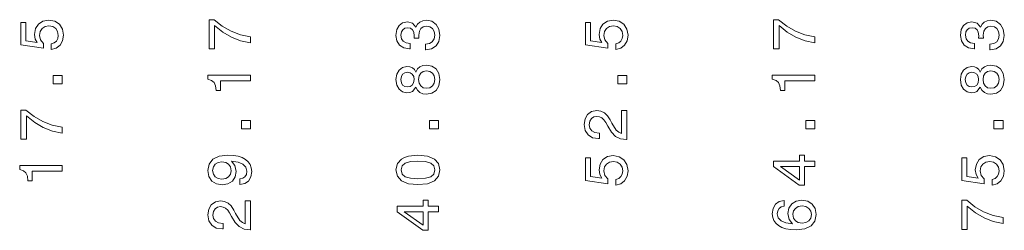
# Model space of a CAD drawing. Extents: x 0 to 420, y 0 to 297.
# Tile 10 of 16: x 221 to 303, y 111 to 128. Entities that reach past the tile are written whole.
import ezdxf

# ---------------------------------------------------------------- set-up
doc = ezdxf.new("R2010")
doc.units = 0

msp = doc.modelspace()

# ---------------------------------------------------------------- linework, layer by layer
at = {"color": 7, "lineweight": 13}
for points in [[(223.853058, 125.721123), (224.266602, 125.832077), (224.589355, 126.079193), (224.791077, 126.442307), (224.86676, 126.906281), (224.77597, 127.415649), (224.528839, 127.814056), (224.135468, 128.066223), (223.631165, 128.162048), (223.16214, 128.076309), (222.793976, 127.834236), (222.556946, 127.455994), (222.471191, 126.966797), (222.531738, 126.588554), (222.698151, 126.296051), (221.755066, 126.437256), (221.755066, 127.970398), (221.341522, 127.970398), (221.341522, 126.099365), (223.197449, 125.821991), (223.197449, 126.225449), (222.960388, 126.517952), (222.874664, 126.891151), (222.930145, 127.213913), (223.091522, 127.461037), (223.338654, 127.617371), (223.656372, 127.672852), (223.974091, 127.617371), (224.221191, 127.455994), (224.377563, 127.208878), (224.433044, 126.891151), (224.397705, 126.623856), (224.281738, 126.417084), (224.100159, 126.265793), (223.853058, 126.19014)], [(240.321411, 126.270836), (240.321411, 126.780197), (239.489288, 126.946625), (238.712646, 127.239136), (237.991455, 127.652679), (237.315674, 128.192307), (236.897064, 128.192307), (236.897064, 125.791725), (237.356018, 125.791725), (237.356018, 127.708153), (238.036835, 127.153397), (238.747925, 126.73481), (239.504425, 126.442307)], [(254.777557, 125.700951), (254.812866, 125.700951), (255.296997, 125.781639), (255.660126, 126.018677), (255.89212, 126.391869), (255.977844, 126.886108), (255.89212, 127.410599), (255.670227, 127.80397), (255.3172, 128.056137), (254.863281, 128.146912), (254.565735, 128.106567), (254.323669, 127.995621), (254.137085, 127.814056), (254.000916, 127.571991), (253.728577, 127.899796), (253.294861, 128.015793), (252.901489, 127.94014), (252.603943, 127.723282), (252.417328, 127.370255), (252.351776, 126.886108), (252.432465, 126.43222), (252.654358, 126.084236), (253.007385, 125.857285), (253.47641, 125.781639), (253.511719, 125.781639), (253.511719, 126.230484), (253.188934, 126.270836), (252.95697, 126.401962), (252.815735, 126.61377), (252.76532, 126.911324), (252.805664, 127.173569), (252.91156, 127.365211), (253.083038, 127.481209), (253.315033, 127.526596), (253.562134, 127.481209), (253.728577, 127.360168), (253.829437, 127.148354), (253.85968, 126.860893), (253.854645, 126.664207), (254.253052, 126.664207), (254.242981, 126.911324), (254.288361, 127.22905), (254.409424, 127.46608), (254.606079, 127.607285), (254.863281, 127.657722), (255.155792, 127.602249), (255.372681, 127.455994), (255.50882, 127.223999), (255.554199, 126.916367), (255.503784, 126.598648), (255.352478, 126.366653), (255.110413, 126.220398), (254.777557, 126.164925)], [(270.519714, 125.721123), (270.933258, 125.832077), (271.256042, 126.079193), (271.457764, 126.442307), (271.533417, 126.906281), (271.442627, 127.415649), (271.195496, 127.814056), (270.802124, 128.066223), (270.297821, 128.162048), (269.828796, 128.076309), (269.460632, 127.834236), (269.223602, 127.455994), (269.137878, 126.966797), (269.198395, 126.588554), (269.364807, 126.296051), (268.421753, 126.437256), (268.421753, 127.970398), (268.008179, 127.970398), (268.008179, 126.099365), (269.864105, 125.821991), (269.864105, 126.225449), (269.627075, 126.517952), (269.541321, 126.891151), (269.596802, 127.213913), (269.758179, 127.461037), (270.00531, 127.617371), (270.323029, 127.672852), (270.640747, 127.617371), (270.887878, 127.455994), (271.04422, 127.208878), (271.099701, 126.891151), (271.064392, 126.623856), (270.948395, 126.417084), (270.766846, 126.265793), (270.519714, 126.19014)], [(286.988098, 126.270836), (286.988098, 126.780197), (286.155975, 126.946625), (285.379333, 127.239136), (284.658142, 127.652679), (283.982361, 128.192307), (283.563751, 128.192307), (283.563751, 125.791725), (284.022705, 125.791725), (284.022705, 127.708153), (284.703522, 127.153397), (285.414612, 126.73481), (286.171112, 126.442307)], [(301.444244, 125.700951), (301.479553, 125.700951), (301.963684, 125.781639), (302.326813, 126.018677), (302.558807, 126.391869), (302.644531, 126.886108), (302.558807, 127.410599), (302.336914, 127.80397), (301.983887, 128.056137), (301.529968, 128.146912), (301.232422, 128.106567), (300.990356, 127.995621), (300.803772, 127.814056), (300.667603, 127.571991), (300.395264, 127.899796), (299.961548, 128.015793), (299.568176, 127.94014), (299.27063, 127.723282), (299.084015, 127.370255), (299.018463, 126.886108), (299.099152, 126.43222), (299.321045, 126.084236), (299.674072, 125.857285), (300.143097, 125.781639), (300.178406, 125.781639), (300.178406, 126.230484), (299.855621, 126.270836), (299.623657, 126.401962), (299.482422, 126.61377), (299.432007, 126.911324), (299.472351, 127.173569), (299.578247, 127.365211), (299.749725, 127.481209), (299.98172, 127.526596), (300.228821, 127.481209), (300.395264, 127.360168), (300.496124, 127.148354), (300.526367, 126.860893), (300.521332, 126.664207), (300.919739, 126.664207), (300.909668, 126.911324), (300.955048, 127.22905), (301.076111, 127.46608), (301.272766, 127.607285), (301.529968, 127.657722), (301.822479, 127.602249), (302.039368, 127.455994), (302.175507, 127.223999), (302.220886, 126.916367), (302.170471, 126.598648), (302.019165, 126.366653), (301.7771, 126.220398), (301.444244, 126.164925)], [(253.990814, 122.610458), (254.132019, 122.353256), (254.328705, 122.176743), (254.575836, 122.065788), (254.873383, 122.030487), (255.322235, 122.111176), (255.670227, 122.34317), (255.89212, 122.721405), (255.977844, 123.235817), (255.89212, 123.745186), (255.670227, 124.123428), (255.322235, 124.355415), (254.873383, 124.441147), (254.575836, 124.400803), (254.328705, 124.294899), (254.132019, 124.113342), (253.990814, 123.861176), (253.869781, 124.062912), (253.703369, 124.204117), (253.501617, 124.289856), (253.254517, 124.320114), (252.896423, 124.239426), (252.608978, 124.027603), (252.422363, 123.684662), (252.351776, 123.235817), (252.422363, 122.781929), (252.608978, 122.438988), (252.896423, 122.22213), (253.254517, 122.146484), (253.501617, 122.1717), (253.703369, 122.257431)], [(253.294861, 122.625587), (253.072937, 122.665939), (252.901489, 122.786972), (252.795563, 122.978615), (252.755219, 123.235817), (252.795563, 123.487976), (252.901489, 123.679626), (253.072937, 123.800659), (253.294861, 123.846054), (253.52179, 123.800659), (253.698303, 123.679626), (253.814301, 123.487976), (253.849609, 123.235817), (253.809265, 122.978615), (253.698303, 122.786972), (253.52179, 122.665939)], [(254.863281, 122.514633), (254.596008, 122.560028), (254.394287, 122.706284), (254.263153, 122.933228), (254.217773, 123.235817), (254.263153, 123.533371), (254.394287, 123.760315), (254.596008, 123.90657), (254.863281, 123.957001), (255.150757, 123.90657), (255.367615, 123.760315), (255.50882, 123.533371), (255.554199, 123.235817), (255.50882, 122.933228), (255.367615, 122.706284), (255.150757, 122.560028)], [(300.657501, 122.610458), (300.798706, 122.353256), (300.995392, 122.176743), (301.242523, 122.065788), (301.54007, 122.030487), (301.988922, 122.111176), (302.336914, 122.34317), (302.558807, 122.721405), (302.644531, 123.235817), (302.558807, 123.745186), (302.336914, 124.123428), (301.988922, 124.355415), (301.54007, 124.441147), (301.242523, 124.400803), (300.995392, 124.294899), (300.798706, 124.113342), (300.657501, 123.861176), (300.536469, 124.062912), (300.370056, 124.204117), (300.168304, 124.289856), (299.921204, 124.320114), (299.56311, 124.239426), (299.275665, 124.027603), (299.08905, 123.684662), (299.018463, 123.235817), (299.08905, 122.781929), (299.275665, 122.438988), (299.56311, 122.22213), (299.921204, 122.146484), (300.168304, 122.1717), (300.370056, 122.257431)], [(299.961548, 122.625587), (299.739624, 122.665939), (299.568176, 122.786972), (299.46225, 122.978615), (299.421906, 123.235817), (299.46225, 123.487976), (299.568176, 123.679626), (299.739624, 123.800659), (299.961548, 123.846054), (300.188477, 123.800659), (300.36499, 123.679626), (300.480988, 123.487976), (300.516296, 123.235817), (300.475952, 122.978615), (300.36499, 122.786972), (300.188477, 122.665939)], [(301.529968, 122.514633), (301.262695, 122.560028), (301.060974, 122.706284), (300.92984, 122.933228), (300.88446, 123.235817), (300.92984, 123.533371), (301.060974, 123.760315), (301.262695, 123.90657), (301.529968, 123.957001), (301.817444, 123.90657), (302.034302, 123.760315), (302.175507, 123.533371), (302.220886, 123.235817), (302.175507, 122.933228), (302.034302, 122.706284), (301.817444, 122.560028)], [(224.765869, 122.887833), (224.765869, 123.583801), (224.014435, 123.583801), (224.014435, 122.887833)], [(240.321411, 123.145042), (240.321411, 123.603973), (236.796204, 123.603973), (236.796204, 123.261032), (237.103851, 123.170258), (237.310608, 122.988701), (237.431641, 122.711319), (237.471985, 122.328033), (237.830078, 122.328033), (237.830078, 123.145042)], [(271.432556, 122.887833), (271.432556, 123.583801), (270.681091, 123.583801), (270.681091, 122.887833)], [(286.988098, 123.145042), (286.988098, 123.603973), (283.462891, 123.603973), (283.462891, 123.261032), (283.770538, 123.170258), (283.977295, 122.988701), (284.098328, 122.711319), (284.138672, 122.328033), (284.496765, 122.328033), (284.496765, 123.145042)], [(224.765869, 118.79879), (224.765869, 119.308151), (223.933746, 119.474579), (223.157104, 119.76709), (222.435913, 120.180634), (221.760132, 120.720261), (221.341522, 120.720261), (221.341522, 118.319679), (221.800476, 118.319679), (221.800476, 120.236107), (222.481293, 119.681351), (223.192383, 119.262764), (223.948883, 118.970261)], [(271.432556, 118.269249), (271.432556, 120.674866), (270.99884, 120.674866), (270.99884, 118.773575), (270.76178, 118.879478), (270.565125, 119.061035), (270.207031, 119.620834), (270.055725, 119.918381), (269.838867, 120.251236), (269.586731, 120.488266), (269.289185, 120.624435), (268.951294, 120.674866), (268.527649, 120.589134), (268.194794, 120.352104), (267.982971, 119.988991), (267.907349, 119.519974), (267.993073, 119.03582), (268.230103, 118.667664), (268.608337, 118.430634), (269.107605, 118.349945), (269.178223, 118.349945), (269.178223, 118.808876), (269.137878, 118.808876), (268.794922, 118.854263), (268.542786, 118.990433), (268.381409, 119.207291), (268.325928, 119.494751), (268.376343, 119.787262), (268.502441, 120.00412), (268.699097, 120.145325), (268.946228, 120.195763), (269.178223, 120.160461), (269.374908, 120.064636), (269.546387, 119.903259), (269.697693, 119.681351), (269.85907, 119.383804), (270.171753, 118.889565), (270.504578, 118.54158), (270.908051, 118.334808), (271.417419, 118.269249)], [(240.321411, 119.15181), (240.321411, 119.847778), (239.569977, 119.847778), (239.569977, 119.15181)], [(255.876984, 119.15181), (255.876984, 119.847778), (255.125549, 119.847778), (255.125549, 119.15181)], [(286.988098, 119.15181), (286.988098, 119.847778), (286.236664, 119.847778), (286.236664, 119.15181)], [(302.543671, 119.15181), (302.543671, 119.847778), (301.792236, 119.847778), (301.792236, 119.15181)], [(239.453979, 114.553398), (239.852417, 114.629044), (240.160034, 114.845901), (240.351685, 115.188843), (240.422302, 115.642731), (240.386993, 115.940285), (240.296204, 116.207581), (240.139862, 116.434525), (239.917969, 116.626167), (239.640594, 116.777466), (239.297638, 116.888412), (238.904266, 116.953979), (238.450378, 116.979187), (237.739288, 116.893456), (237.219849, 116.646339), (236.907166, 116.252968), (236.796204, 115.713341), (236.886963, 115.219101), (237.129059, 114.845901), (237.502258, 114.603828), (237.971283, 114.52314), (238.455444, 114.603828), (238.823578, 114.840866), (239.055573, 115.193886), (239.131226, 115.642731), (239.0354, 116.116798), (238.742889, 116.474869), (239.302673, 116.39418), (239.701111, 116.232796), (239.938141, 115.985672), (240.013794, 115.647781), (239.978485, 115.385529), (239.867523, 115.193886), (239.69101, 115.06781), (239.453979, 115.017372)], [(237.966248, 115.012329), (237.653564, 115.062759), (237.406433, 115.203972), (237.250092, 115.425873), (237.194611, 115.713341), (237.250092, 116.010895), (237.406433, 116.237839), (237.648499, 116.379044), (237.961182, 116.434525), (238.278931, 116.379044), (238.51593, 116.237839), (238.662201, 116.005844), (238.712646, 115.698212), (238.662201, 115.420837), (238.51593, 115.203972), (238.283966, 115.062759)], [(254.167328, 114.548355), (254.959106, 114.624001), (255.523956, 114.861038), (255.866882, 115.239273), (255.977844, 115.763771), (255.866882, 116.283226), (255.523956, 116.661469), (254.959106, 116.893456), (254.167328, 116.974152), (253.380585, 116.893456), (253.067902, 116.797638), (252.810699, 116.661469), (252.467773, 116.283226), (252.351776, 115.763771), (252.467773, 115.239273), (252.815735, 114.861038), (253.380585, 114.624001)], [(254.167328, 115.032501), (253.557098, 115.072845), (253.118347, 115.198929), (252.861145, 115.425873), (252.770355, 115.763771), (252.861145, 116.096626), (253.118347, 116.32357), (253.557098, 116.449654), (254.167328, 116.489998), (254.782593, 116.449654), (255.221375, 116.32357), (255.478577, 116.096626), (255.564301, 115.763771), (255.478577, 115.425873), (255.221375, 115.198929), (254.782593, 115.072845)], [(270.519714, 114.513054), (270.933258, 114.624001), (271.256042, 114.871124), (271.457764, 115.234238), (271.533417, 115.698212), (271.442627, 116.207581), (271.195496, 116.605988), (270.802124, 116.858154), (270.297821, 116.953979), (269.828796, 116.86824), (269.460632, 116.626167), (269.223602, 116.247925), (269.137878, 115.758728), (269.198395, 115.380486), (269.364807, 115.087982), (268.421753, 115.229187), (268.421753, 116.762329), (268.008179, 116.762329), (268.008179, 114.891296), (269.864105, 114.613914), (269.864105, 115.017372), (269.627075, 115.309883), (269.541321, 115.683083), (269.596802, 116.005844), (269.758179, 116.252968), (270.00531, 116.409302), (270.323029, 116.464783), (270.640747, 116.409302), (270.887878, 116.247925), (271.04422, 116.000809), (271.099701, 115.683083), (271.064392, 115.415787), (270.948395, 115.209015), (270.766846, 115.057724), (270.519714, 114.982071)], [(286.988098, 116.041153), (286.988098, 116.495041), (286.120667, 116.495041), (286.120667, 116.994324), (285.717224, 116.994324), (285.717224, 116.495041), (283.563751, 116.495041), (283.563751, 116.036102), (285.67688, 114.50296), (286.120667, 114.50296), (286.120667, 116.041153)], [(301.630859, 114.513054), (302.044373, 114.624001), (302.367157, 114.871124), (302.568878, 115.234238), (302.644531, 115.698212), (302.553772, 116.207581), (302.306641, 116.605988), (301.913269, 116.858154), (301.408936, 116.953979), (300.939941, 116.86824), (300.571777, 116.626167), (300.334717, 116.247925), (300.248993, 115.758728), (300.309509, 115.380486), (300.475952, 115.087982), (299.532867, 115.229187), (299.532867, 116.762329), (299.119324, 116.762329), (299.119324, 114.891296), (300.97522, 114.613914), (300.97522, 115.017372), (300.73819, 115.309883), (300.652466, 115.683083), (300.707947, 116.005844), (300.869324, 116.252968), (301.116455, 116.409302), (301.434143, 116.464783), (301.751892, 116.409302), (301.998993, 116.247925), (302.155334, 116.000809), (302.210815, 115.683083), (302.175507, 115.415787), (302.059509, 115.209015), (301.87796, 115.057724), (301.630859, 114.982071)], [(224.765869, 115.672989), (224.765869, 116.131927), (221.240662, 116.131927), (221.240662, 115.788986), (221.548309, 115.698212), (221.755066, 115.516655), (221.876099, 115.239273), (221.916443, 114.855988), (222.274536, 114.855988), (222.274536, 115.672989)], [(285.717224, 114.926598), (284.148773, 116.041153), (285.717224, 116.041153)], [(240.321411, 110.797203), (240.321411, 113.20282), (239.887695, 113.20282), (239.887695, 111.301529), (239.650665, 111.407433), (239.453979, 111.588989), (239.095917, 112.148788), (238.944611, 112.446335), (238.727753, 112.77919), (238.475586, 113.01622), (238.17804, 113.15239), (237.840149, 113.20282), (237.416504, 113.117088), (237.083679, 112.880051), (236.871857, 112.516937), (236.796204, 112.04792), (236.881958, 111.563774), (237.118958, 111.195618), (237.497223, 110.958588), (237.99649, 110.877892), (238.067108, 110.877892), (238.067108, 111.336823), (238.026733, 111.336823), (237.683807, 111.382217), (237.431641, 111.518387), (237.270264, 111.735245), (237.214783, 112.022705), (237.265228, 112.315216), (237.391296, 112.532074), (237.587982, 112.673279), (237.835114, 112.723717), (238.067108, 112.688416), (238.263794, 112.59259), (238.435242, 112.431206), (238.586548, 112.209305), (238.747925, 111.911758), (239.060608, 111.417519), (239.393463, 111.069534), (239.796936, 110.862762), (240.306274, 110.797203)], [(255.876984, 112.30513), (255.876984, 112.759018), (255.009552, 112.759018), (255.009552, 113.258301), (254.606079, 113.258301), (254.606079, 112.759018), (252.452637, 112.759018), (252.452637, 112.300079), (254.565735, 110.766937), (255.009552, 110.766937), (255.009552, 112.30513)], [(284.431183, 113.238129), (284.022705, 113.142303), (283.720093, 112.920403), (283.528442, 112.577461), (283.462891, 112.133659), (283.498199, 111.836105), (283.594025, 111.578903), (283.750366, 111.351959), (283.97226, 111.160316), (284.249634, 111.009018), (284.587524, 110.898064), (284.985962, 110.827461), (285.434814, 110.807289), (286.15094, 110.887978), (286.67038, 111.135101), (286.983063, 111.533508), (287.088989, 112.078186), (286.998199, 112.567375), (286.761169, 112.940575), (286.38797, 113.182648), (285.91391, 113.268387), (285.434814, 113.182648), (285.06665, 112.950661), (284.834656, 112.59259), (284.753967, 112.148788), (284.854828, 111.669678), (285.142273, 111.311615), (284.587524, 111.38726), (284.189117, 111.548645), (283.952087, 111.795761), (283.871399, 112.138702), (283.911743, 112.390862), (284.017639, 112.582504), (284.194153, 112.708588), (284.431183, 112.774147)], [(302.543671, 111.326736), (302.543671, 111.836105), (301.711548, 112.002533), (300.934875, 112.295044), (300.213684, 112.708588), (299.537903, 113.248215), (299.119324, 113.248215), (299.119324, 110.847633), (299.578247, 110.847633), (299.578247, 112.764061), (300.259094, 112.209305), (300.970184, 111.790718), (301.726685, 111.498215)], [(285.918945, 112.77919), (286.236664, 112.723717), (286.47876, 112.582504), (286.640137, 112.35556), (286.690552, 112.073135), (286.640137, 111.775589), (286.483795, 111.548645), (286.241699, 111.40239), (285.923981, 111.357002), (285.611298, 111.407433), (285.374268, 111.548645), (285.222961, 111.780632), (285.167511, 112.093307), (285.222961, 112.365646), (285.369232, 112.582504), (285.606262, 112.723717)], [(254.606079, 111.190575), (253.037659, 112.30513), (254.606079, 112.30513)]]:
    msp.add_lwpolyline(points, close=True, dxfattribs=at)

doc.saveas('drawing.dxf')
